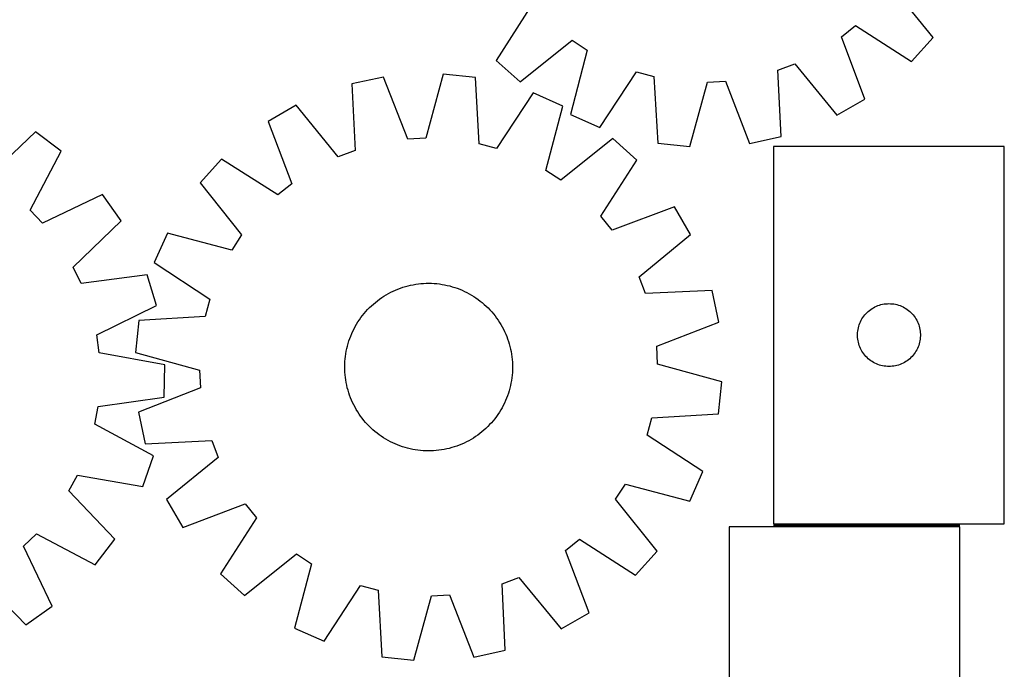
# Model space of a CAD drawing. Header units: millimetres. Extents: x 7 to 1493, y 7 to 2993.
# Tile 11 of 13: x 1023 to 1492, y 2115 to 2425. Entities that reach past the tile are written whole.
import ezdxf

# ---------------------------------------------------------------- set-up
doc = ezdxf.new("R2010")
doc.units = ezdxf.units.MM
doc.layers.add('COMMON', color=5, linetype='CONTINUOUS', true_color=0x0000ff)
doc.layers.add('CUT', color=7, linetype='CONTINUOUS', true_color=0x000000)

msp = doc.modelspace()

# ---------------------------------------------------------------- linework, layer by layer
at = {"layer": 'COMMON'}
msp.add_line((1382.256412, 2183.973056), (1471.074237, 2183.973056), dxfattribs=at)
at = {"layer": 'CUT'}
for p, q in [((1458.274957, 2416.722995), (1438.421459, 2441.518425)), ((1267.143308, 2432.541864), (1249.990476, 2405.806959)), ((1414.581284, 2417.045728), (1421.244793, 2422.441747)), ((1421.244793, 2422.441747), (1447.979697, 2405.288916)), ((1261.424555, 2395.511699), (1286.219985, 2415.365197)), ((1286.219985, 2415.365197), (1293.411042, 2410.695285)), ((1425.800873, 2387.328804), (1414.581284, 2417.045728)), ((1447.979697, 2405.288916), (1458.274957, 2416.722995)), ((1293.411042, 2410.695285), (1285.35927, 2379.968364)), ((1249.990476, 2405.806959), (1261.424555, 2395.511699)), ((1384.345451, 2401.13783), (1392.350286, 2404.210611)), ((1392.350286, 2404.210611), (1412.476174, 2379.635759)), ((1224.759736, 2399.260374), (1216.36077, 2368.626535)), ((1240.061048, 2397.647803), (1224.759736, 2399.260374)), ((1299.415135, 2373.710314), (1316.861922, 2400.254322)), ((1316.861922, 2400.254322), (1325.144106, 2398.035131)), ((1385.83288, 2369.408312), (1384.345451, 2401.13783)), ((1196.259582, 2397.774757), (1181.208857, 2394.580038)), ((1181.208857, 2394.580038), (1182.687343, 2362.850102)), ((1207.798051, 2368.180189), (1196.259582, 2397.774757)), ((1241.88956, 2365.936113), (1240.061048, 2397.647803)), ((1325.144106, 2398.035131), (1326.981556, 2366.323957)), ((1342.283322, 2364.7157), (1350.673653, 2395.351905)), ((1350.673653, 2395.351905), (1359.236246, 2395.800665)), ((1359.236246, 2395.800665), (1370.783056, 2366.20935)), ((1267.625386, 2390.253677), (1250.171118, 2363.714588)), ((1281.679487, 2383.991666), (1267.625386, 2390.253677)), ((1412.476174, 2379.635759), (1425.800873, 2387.328804)), ((1154.562681, 2384.3601), (1141.235814, 2376.670812)), ((1174.681642, 2359.779576), (1154.562681, 2384.3601)), ((1273.619054, 2353.267015), (1281.679487, 2383.991666)), ((1141.235814, 2376.670812), (1152.447027, 2346.950727)), ((1285.35927, 2379.968364), (1299.415135, 2373.710314)), ((1030.240711, 2371.684934), (1007.222133, 2349.796128)), ((1042.508324, 2362.398587), (1030.240711, 2371.684934)), ((1216.36077, 2368.626535), (1207.798051, 2368.180189)), ((1305.609819, 2368.441585), (1280.808794, 2348.595076)), ((1317.040996, 2358.143102), (1305.609819, 2368.441585)), ((1326.981556, 2366.323957), (1342.283322, 2364.7157)), ((1370.783056, 2366.20935), (1385.83288, 2369.408312)), ((1027.689482, 2334.302739), (1042.508324, 2362.398587)), ((1182.687343, 2362.850102), (1174.681642, 2359.779576)), ((1250.171118, 2363.714588), (1241.88956, 2365.936113)), ((1382.256412, 2364.723057), (1382.256412, 2184.723057)), ((1492.256412, 2364.723057), (1382.256412, 2364.723057)), ((1492.256412, 2184.723057), (1492.256412, 2364.723057)), ((1119.051929, 2358.716952), (1108.753446, 2347.285776)), ((1145.781997, 2341.556586), (1119.051929, 2358.716952)), ((1299.880629, 2331.413033), (1317.040996, 2358.143102)), ((1280.808794, 2348.595076), (1273.619054, 2353.267015)), ((1108.753446, 2347.285776), (1128.599954, 2322.484751)), ((1152.447027, 2346.950727), (1145.781997, 2341.556586)), ((1062.288231, 2341.82625), (1033.63225, 2328.12189)), ((1071.085785, 2329.203509), (1062.288231, 2341.82625)), ((1033.63225, 2328.12189), (1027.689482, 2334.302739)), ((1334.994855, 2335.959217), (1305.27477, 2324.748004)), ((1342.684144, 2322.63235), (1334.994855, 2335.959217)), ((1048.310135, 2307.062043), (1071.085785, 2329.203509)), ((1305.27477, 2324.748004), (1299.880629, 2331.413033)), ((1093.203365, 2323.355443), (1086.941354, 2309.301342)), ((1123.928016, 2315.29501), (1093.203365, 2323.355443)), ((1128.599954, 2322.484751), (1123.928016, 2315.29501)), ((1318.10362, 2302.513389), (1342.684144, 2322.63235)), ((1052.052056, 2299.347291), (1048.310135, 2307.062043)), ((1086.941354, 2309.301342), (1113.480443, 2291.847074)), ((1083.540394, 2303.525725), (1052.052056, 2299.347291)), ((1088.006723, 2288.802192), (1083.540394, 2303.525725)), ((1321.174145, 2294.507688), (1318.10362, 2302.513389)), ((1200.833338, 2295.677787), (1201.980088, 2296.191568)), ((1201.980088, 2296.191568), (1203.142411, 2296.669075)), ((1203.142411, 2296.669075), (1204.319159, 2297.109838)), ((1204.319159, 2297.109838), (1205.50917, 2297.51342)), ((1205.50917, 2297.51342), (1206.711272, 2297.879425)), ((1206.711272, 2297.879425), (1207.924276, 2298.207489)), ((1207.924276, 2298.207489), (1209.146987, 2298.497291)), ((1209.146987, 2298.497291), (1210.378198, 2298.748543)), ((1210.378198, 2298.748543), (1211.616693, 2298.960998)), ((1211.616693, 2298.960998), (1212.86125, 2299.134445)), ((1212.86125, 2299.134445), (1214.110641, 2299.268715)), ((1214.110641, 2299.268715), (1215.363633, 2299.363675)), ((1215.363633, 2299.363675), (1216.61899, 2299.41923)), ((1216.61899, 2299.41923), (1217.875472, 2299.435326)), ((1217.875472, 2299.435326), (1219.13184, 2299.411946)), ((1219.13184, 2299.411946), (1220.386854, 2299.349115)), ((1220.386854, 2299.349115), (1221.639275, 2299.246894)), ((1221.639275, 2299.246894), (1222.887867, 2299.105384)), ((1222.887867, 2299.105384), (1224.131397, 2298.924725)), ((1224.131397, 2298.924725), (1225.36864, 2298.705094)), ((1225.36864, 2298.705094), (1226.598373, 2298.44671)), ((1226.598373, 2298.44671), (1227.819384, 2298.149825)), ((1227.819384, 2298.149825), (1229.030466, 2297.814735)), ((1229.030466, 2297.814735), (1230.230426, 2297.441768)), ((1230.230426, 2297.441768), (1231.418078, 2297.031295)), ((1231.418078, 2297.031295), (1232.592251, 2296.583718)), ((1232.592251, 2296.583718), (1233.751786, 2296.099481)), ((1233.751786, 2296.099481), (1234.895539, 2295.579061)), ((1352.904081, 2295.986173), (1321.174145, 2294.507688)), ((1356.098801, 2280.935449), (1352.904081, 2295.986173)), ((1113.480443, 2291.847074), (1111.258917, 2283.565516)), ((1193.334965, 2291.112619), (1194.342019, 2291.864182)), ((1194.342019, 2291.864182), (1195.372184, 2292.583743)), ((1195.372184, 2292.583743), (1196.424443, 2293.27059)), ((1196.424443, 2293.27059), (1197.497756, 2293.924046)), ((1197.497756, 2293.924046), (1198.591066, 2294.543466)), ((1198.591066, 2294.543466), (1199.703293, 2295.128238)), ((1199.703293, 2295.128238), (1200.833338, 2295.677787)), ((1234.895539, 2295.579061), (1236.02238, 2295.022971)), ((1236.02238, 2295.022971), (1237.131198, 2294.431761)), ((1237.131198, 2294.431761), (1238.220899, 2293.806014)), ((1238.220899, 2293.806014), (1239.290406, 2293.146347)), ((1239.290406, 2293.146347), (1240.338666, 2292.453412)), ((1240.338666, 2292.453412), (1241.364642, 2291.727892)), ((1241.364642, 2291.727892), (1242.367323, 2290.970504)), ((1059.503704, 2274.782469), (1088.006723, 2288.802192)), ((1187.83189, 2285.974821), (1188.680278, 2286.901776)), ((1188.680278, 2286.901776), (1189.557363, 2287.801625)), ((1189.557363, 2287.801625), (1190.462281, 2288.673479)), ((1190.462281, 2288.673479), (1191.394138, 2289.51648)), ((1191.394138, 2289.51648), (1192.352014, 2290.329794)), ((1192.352014, 2290.329794), (1193.334965, 2291.112619)), ((1242.367323, 2290.970504), (1243.345719, 2290.181994)), ((1243.345719, 2290.181994), (1244.298865, 2289.363141)), ((1244.298865, 2289.363141), (1245.22582, 2288.514753)), ((1245.22582, 2288.514753), (1246.125668, 2287.637667)), ((1246.125668, 2287.637667), (1246.997523, 2286.73275)), ((1246.997523, 2286.73275), (1247.840523, 2285.800893)), ((1427.35413, 2285.990036), (1427.94727, 2286.484854)), ((1427.94727, 2286.484854), (1428.565095, 2286.948482)), ((1428.565095, 2286.948482), (1429.205969, 2287.379691)), ((1429.205969, 2287.379691), (1429.868191, 2287.777336)), ((1429.868191, 2287.777336), (1430.550005, 2288.140364)), ((1430.550005, 2288.140364), (1431.249603, 2288.467811)), ((1431.249603, 2288.467811), (1431.965131, 2288.75881)), ((1431.965131, 2288.75881), (1432.694689, 2289.012588)), ((1432.694689, 2289.012588), (1433.436345, 2289.228473)), ((1433.436345, 2289.228473), (1434.188131, 2289.405893)), ((1434.188131, 2289.405893), (1434.948053, 2289.544376)), ((1434.948053, 2289.544376), (1435.714097, 2289.643556)), ((1435.714097, 2289.643556), (1436.484231, 2289.703169)), ((1436.484231, 2289.703169), (1437.256412, 2289.723057)), ((1437.256412, 2289.723057), (1438.028593, 2289.703169)), ((1438.028593, 2289.703169), (1438.798727, 2289.643556)), ((1438.798727, 2289.643556), (1439.564771, 2289.544376)), ((1439.564771, 2289.544376), (1440.324693, 2289.405893)), ((1440.324693, 2289.405893), (1441.076479, 2289.228473)), ((1441.076479, 2289.228473), (1441.818134, 2289.012588)), ((1441.818134, 2289.012588), (1442.547693, 2288.75881)), ((1442.547693, 2288.75881), (1443.26322, 2288.467811)), ((1443.26322, 2288.467811), (1443.962819, 2288.140364)), ((1443.962819, 2288.140364), (1444.644633, 2287.777336)), ((1444.644633, 2287.777336), (1445.306855, 2287.379691)), ((1445.306855, 2287.379691), (1445.947728, 2286.948482)), ((1445.947728, 2286.948482), (1446.565554, 2286.484854)), ((1446.565554, 2286.484854), (1447.158694, 2285.990036)), ((1111.258917, 2283.565516), (1079.547227, 2281.737005)), ((1184.048683, 2280.966363), (1184.741618, 2282.014622)), ((1184.741618, 2282.014622), (1185.467138, 2283.040599)), ((1185.467138, 2283.040599), (1186.224527, 2284.04328)), ((1186.224527, 2284.04328), (1187.013037, 2285.021676)), ((1187.013037, 2285.021676), (1187.83189, 2285.974821)), ((1247.840523, 2285.800893), (1248.653837, 2284.843016)), ((1248.653837, 2284.843016), (1249.436662, 2283.860066)), ((1249.436662, 2283.860066), (1250.188226, 2282.853011)), ((1250.188226, 2282.853011), (1250.907786, 2281.822846)), ((1250.907786, 2281.822846), (1251.594634, 2280.770588)), ((1423.670878, 2281.081773), (1424.01623, 2281.772709)), ((1424.01623, 2281.772709), (1424.396692, 2282.444949)), ((1424.396692, 2282.444949), (1424.811257, 2283.096713)), ((1424.811257, 2283.096713), (1425.258823, 2283.726272)), ((1425.258823, 2283.726272), (1425.738205, 2284.331955)), ((1425.738205, 2284.331955), (1426.248131, 2284.912157)), ((1426.248131, 2284.912157), (1426.78725, 2285.46534)), ((1426.78725, 2285.46534), (1427.35413, 2285.990036)), ((1447.158694, 2285.990036), (1447.725574, 2285.46534)), ((1447.725574, 2285.46534), (1448.264692, 2284.912157)), ((1448.264692, 2284.912157), (1448.774619, 2284.331955)), ((1448.774619, 2284.331955), (1449.254001, 2283.726272)), ((1449.254001, 2283.726272), (1449.701567, 2283.096713)), ((1449.701567, 2283.096713), (1450.116131, 2282.444949)), ((1450.116131, 2282.444949), (1450.496594, 2281.772709)), ((1450.496594, 2281.772709), (1450.841946, 2281.081773)), ((1079.547227, 2281.737005), (1077.934657, 2266.435692)), ((1181.61597, 2276.571495), (1182.172059, 2277.698336)), ((1182.172059, 2277.698336), (1182.763269, 2278.807154)), ((1182.763269, 2278.807154), (1183.389017, 2279.896855)), ((1183.389017, 2279.896855), (1184.048683, 2280.966363)), ((1251.594634, 2280.770588), (1252.248089, 2279.697274)), ((1252.248089, 2279.697274), (1252.867509, 2278.603965)), ((1252.867509, 2278.603965), (1253.452282, 2277.491738)), ((1253.452282, 2277.491738), (1254.00183, 2276.361692)), ((1326.504233, 2269.396979), (1356.098801, 2280.935449)), ((1422.380572, 2276.649033), (1422.499443, 2277.412269)), ((1422.499443, 2277.412269), (1422.657446, 2278.168374)), ((1422.657446, 2278.168374), (1422.854164, 2278.915342)), ((1422.854164, 2278.915342), (1423.089073, 2279.651193)), ((1423.089073, 2279.651193), (1423.361552, 2280.373976)), ((1423.361552, 2280.373976), (1423.670878, 2281.081773)), ((1450.841946, 2281.081773), (1451.151271, 2280.373976)), ((1451.151271, 2280.373976), (1451.42375, 2279.651193)), ((1451.42375, 2279.651193), (1451.65866, 2278.915342)), ((1451.65866, 2278.915342), (1451.855377, 2278.168374)), ((1451.855377, 2278.168374), (1452.013381, 2277.412269)), ((1452.013381, 2277.412269), (1452.132252, 2276.649033)), ((1060.678492, 2266.288987), (1059.503704, 2274.782469)), ((1179.753262, 2271.906382), (1180.163736, 2273.094035)), ((1180.163736, 2273.094035), (1180.611313, 2274.268208)), ((1180.611313, 2274.268208), (1181.09555, 2275.427743)), ((1181.09555, 2275.427743), (1181.61597, 2276.571495)), ((1254.00183, 2276.361692), (1254.515611, 2275.214942)), ((1254.515611, 2275.214942), (1254.993119, 2274.05262)), ((1254.993119, 2274.05262), (1255.433882, 2272.875872)), ((1255.433882, 2272.875872), (1255.837464, 2271.68586)), ((1422.261385, 2275.109276), (1422.301149, 2275.880689)), ((1422.261385, 2274.336839), (1422.261385, 2275.109276)), ((1422.301149, 2273.565425), (1422.261385, 2274.336839)), ((1422.301149, 2275.880689), (1422.380572, 2276.649033)), ((1422.380572, 2272.797082), (1422.301149, 2273.565425)), ((1422.499443, 2272.033846), (1422.380572, 2272.797082)), ((1452.132252, 2272.797082), (1452.013381, 2272.033846)), ((1452.132252, 2276.649033), (1452.211675, 2275.880689)), ((1452.211675, 2273.565425), (1452.132252, 2272.797082)), ((1452.211675, 2275.880689), (1452.251439, 2275.109276)), ((1452.251439, 2274.336839), (1452.211675, 2273.565425)), ((1452.251439, 2275.109276), (1452.251439, 2274.336839)), ((1178.489936, 2267.044596), (1178.748321, 2268.27433)), ((1178.748321, 2268.27433), (1179.045205, 2269.49534)), ((1179.045205, 2269.49534), (1179.380296, 2270.706423)), ((1179.380296, 2270.706423), (1179.753262, 2271.906382)), ((1255.837464, 2271.68586), (1256.203468, 2270.483759)), ((1256.203468, 2270.483759), (1256.531533, 2269.270754)), ((1256.531533, 2269.270754), (1256.821334, 2268.048043)), ((1256.821334, 2268.048043), (1257.072586, 2266.816833)), ((1326.950578, 2260.834261), (1326.504233, 2269.396979)), ((1422.657446, 2271.277741), (1422.499443, 2272.033846)), ((1422.854164, 2270.530773), (1422.657446, 2271.277741)), ((1423.089073, 2269.794922), (1422.854164, 2270.530773)), ((1423.361552, 2269.072139), (1423.089073, 2269.794922)), ((1423.670878, 2268.364342), (1423.361552, 2269.072139)), ((1424.01623, 2267.673406), (1423.670878, 2268.364342)), ((1424.396692, 2267.001165), (1424.01623, 2267.673406)), ((1450.496594, 2267.673406), (1450.116131, 2267.001165)), ((1450.841946, 2268.364342), (1450.496594, 2267.673406)), ((1451.151271, 2269.072139), (1450.841946, 2268.364342)), ((1451.42375, 2269.794922), (1451.151271, 2269.072139)), ((1451.65866, 2270.530773), (1451.42375, 2269.794922)), ((1451.855377, 2271.277741), (1451.65866, 2270.530773)), ((1452.013381, 2272.033846), (1451.855377, 2271.277741)), ((1091.916888, 2260.532483), (1060.678492, 2266.288987)), ((1077.934657, 2266.435692), (1108.568496, 2258.036726)), ((1177.845915, 2262.06281), (1177.948136, 2263.315231)), ((1177.948136, 2263.315231), (1178.089646, 2264.563823)), ((1178.089646, 2264.563823), (1178.270306, 2265.807354)), ((1178.270306, 2265.807354), (1178.489936, 2267.044596)), ((1257.072586, 2266.816833), (1257.285041, 2265.578338)), ((1257.285041, 2265.578338), (1257.458489, 2264.333781)), ((1257.458489, 2264.333781), (1257.592759, 2263.08439)), ((1257.592759, 2263.08439), (1257.687718, 2261.831397)), ((1424.811257, 2266.349402), (1424.396692, 2267.001165)), ((1425.258823, 2265.719843), (1424.811257, 2266.349402)), ((1425.738205, 2265.11416), (1425.258823, 2265.719843)), ((1426.248131, 2264.533957), (1425.738205, 2265.11416)), ((1426.78725, 2263.980775), (1426.248131, 2264.533957)), ((1427.35413, 2263.456078), (1426.78725, 2263.980775)), ((1427.94727, 2262.96126), (1427.35413, 2263.456078)), ((1447.158694, 2263.456078), (1446.565554, 2262.96126)), ((1447.725574, 2263.980775), (1447.158694, 2263.456078)), ((1448.264692, 2264.533957), (1447.725574, 2263.980775)), ((1448.774619, 2265.11416), (1448.264692, 2264.533957)), ((1449.254001, 2265.719843), (1448.774619, 2265.11416)), ((1449.701567, 2266.349402), (1449.254001, 2265.719843)), ((1450.116131, 2267.001165), (1449.701567, 2266.349402)), ((1091.614798, 2245.149399), (1091.916888, 2260.532483)), ((1177.759705, 2259.551429), (1177.783084, 2260.807797)), ((1177.775801, 2258.294947), (1177.759705, 2259.551429)), ((1177.831356, 2257.03959), (1177.775801, 2258.294947)), ((1177.783084, 2260.807797), (1177.845915, 2262.06281)), ((1257.687718, 2261.831397), (1257.743273, 2260.576041)), ((1257.759369, 2259.319558), (1257.73599, 2258.06319)), ((1257.743273, 2260.576041), (1257.759369, 2259.319558)), ((1357.584418, 2252.435295), (1326.950578, 2260.834261)), ((1428.565095, 2262.497632), (1427.94727, 2262.96126)), ((1429.205969, 2262.066424), (1428.565095, 2262.497632)), ((1429.868191, 2261.668779), (1429.205969, 2262.066424)), ((1430.550005, 2261.305751), (1429.868191, 2261.668779)), ((1431.249603, 2260.978304), (1430.550005, 2261.305751)), ((1431.965131, 2260.687305), (1431.249603, 2260.978304)), ((1432.694689, 2260.433527), (1431.965131, 2260.687305)), ((1433.436345, 2260.217642), (1432.694689, 2260.433527)), ((1434.188131, 2260.040222), (1433.436345, 2260.217642)), ((1434.948053, 2259.901739), (1434.188131, 2260.040222)), ((1435.714097, 2259.802559), (1434.948053, 2259.901739)), ((1436.484231, 2259.742946), (1435.714097, 2259.802559)), ((1437.256412, 2259.723057), (1436.484231, 2259.742946)), ((1438.028593, 2259.742946), (1437.256412, 2259.723057)), ((1438.798727, 2259.802559), (1438.028593, 2259.742946)), ((1439.564771, 2259.901739), (1438.798727, 2259.802559)), ((1440.324693, 2260.040222), (1439.564771, 2259.901739)), ((1441.076479, 2260.217642), (1440.324693, 2260.040222)), ((1441.818134, 2260.433527), (1441.076479, 2260.217642)), ((1442.547693, 2260.687305), (1441.818134, 2260.433527)), ((1443.26322, 2260.978304), (1442.547693, 2260.687305)), ((1443.962819, 2261.305751), (1443.26322, 2260.978304)), ((1444.644633, 2261.668779), (1443.962819, 2261.305751)), ((1445.306855, 2262.066424), (1444.644633, 2261.668779)), ((1445.947728, 2262.497632), (1445.306855, 2262.066424)), ((1446.565554, 2262.96126), (1445.947728, 2262.497632)), ((1108.568496, 2258.036726), (1109.014842, 2249.474008)), ((1177.926315, 2255.786598), (1177.831356, 2257.03959)), ((1178.060585, 2254.537206), (1177.926315, 2255.786598)), ((1178.234033, 2253.292649), (1178.060585, 2254.537206)), ((1257.429428, 2254.307164), (1257.248769, 2253.063633)), ((1257.570938, 2255.555756), (1257.429428, 2254.307164)), ((1257.673159, 2256.808177), (1257.570938, 2255.555756)), ((1257.73599, 2258.06319), (1257.673159, 2256.808177)), ((1109.014842, 2249.474008), (1079.420273, 2237.935538)), ((1178.446488, 2252.054154), (1178.234033, 2253.292649)), ((1178.69774, 2250.822944), (1178.446488, 2252.054154)), ((1178.987542, 2249.600233), (1178.69774, 2250.822944)), ((1179.315606, 2248.387228), (1178.987542, 2249.600233)), ((1256.473869, 2249.375647), (1256.138778, 2248.164564)), ((1256.770753, 2250.596657), (1256.473869, 2249.375647)), ((1257.029138, 2251.826391), (1256.770753, 2250.596657)), ((1257.248769, 2253.063633), (1257.029138, 2251.826391)), ((1355.971847, 2237.133983), (1357.584418, 2252.435295)), ((1060.174483, 2240.623768), (1091.614798, 2245.149399)), ((1179.68161, 2247.185127), (1179.315606, 2248.387228)), ((1180.085193, 2245.995115), (1179.68161, 2247.185127)), ((1180.525955, 2244.818367), (1180.085193, 2245.995115)), ((1181.003463, 2243.656045), (1180.525955, 2244.818367)), ((1254.907762, 2244.602779), (1254.423525, 2243.443245)), ((1255.355338, 2245.776952), (1254.907762, 2244.602779)), ((1255.765812, 2246.964605), (1255.355338, 2245.776952)), ((1256.138778, 2248.164564), (1255.765812, 2246.964605)), ((1058.667142, 2232.182956), (1060.174483, 2240.623768)), ((1181.517244, 2242.509295), (1181.003463, 2243.656045)), ((1182.066792, 2241.379249), (1181.517244, 2242.509295)), ((1182.651565, 2240.267022), (1182.066792, 2241.379249)), ((1183.270985, 2239.173713), (1182.651565, 2240.267022)), ((1252.755805, 2240.063833), (1252.130058, 2238.974132)), ((1253.347015, 2241.172651), (1252.755805, 2240.063833)), ((1253.903104, 2242.299492), (1253.347015, 2241.172651)), ((1254.423525, 2243.443245), (1253.903104, 2242.299492)), ((1079.420273, 2237.935538), (1082.614993, 2222.884814)), ((1183.924441, 2238.100399), (1183.270985, 2239.173713)), ((1184.611288, 2237.048141), (1183.924441, 2238.100399)), ((1185.330848, 2236.017976), (1184.611288, 2237.048141)), ((1186.082412, 2235.010921), (1185.330848, 2236.017976)), ((1186.865237, 2234.027971), (1186.082412, 2235.010921)), ((1249.294547, 2234.827708), (1248.506037, 2233.849311)), ((1250.051936, 2235.830389), (1249.294547, 2234.827708)), ((1250.777456, 2236.856365), (1250.051936, 2235.830389)), ((1251.470391, 2237.904624), (1250.777456, 2236.856365)), ((1252.130058, 2238.974132), (1251.470391, 2237.904624)), ((1322.038631, 2227.023913), (1324.260157, 2235.305471)), ((1324.260157, 2235.305471), (1355.971847, 2237.133983)), ((1086.597765, 2217.055), (1058.667142, 2232.182956)), ((1187.678551, 2233.070094), (1186.865237, 2234.027971)), ((1188.521551, 2232.138238), (1187.678551, 2233.070094)), ((1189.393406, 2231.23332), (1188.521551, 2232.138238)), ((1190.293255, 2230.356234), (1189.393406, 2231.23332)), ((1191.220209, 2229.507846), (1190.293255, 2230.356234)), ((1245.056793, 2230.197508), (1244.124936, 2229.354507)), ((1245.961711, 2231.069362), (1245.056793, 2230.197508)), ((1246.838797, 2231.969211), (1245.961711, 2231.069362)), ((1247.687185, 2232.896166), (1246.838797, 2231.969211)), ((1248.506037, 2233.849311), (1247.687185, 2232.896166)), ((1192.173355, 2228.688993), (1191.220209, 2229.507846)), ((1193.151751, 2227.900483), (1192.173355, 2228.688993)), ((1194.154432, 2227.143095), (1193.151751, 2227.900483)), ((1195.180409, 2226.417575), (1194.154432, 2227.143095)), ((1196.228668, 2225.72464), (1195.180409, 2226.417575)), ((1197.298176, 2225.064973), (1196.228668, 2225.72464)), ((1239.094632, 2225.600397), (1238.021318, 2224.946941)), ((1240.14689, 2226.287244), (1239.094632, 2225.600397)), ((1241.177055, 2227.006805), (1240.14689, 2226.287244)), ((1242.184109, 2227.758368), (1241.177055, 2227.006805)), ((1243.16706, 2228.541193), (1242.184109, 2227.758368)), ((1244.124936, 2229.354507), (1243.16706, 2228.541193)), ((1348.577721, 2209.569645), (1322.038631, 2227.023913)), ((1082.614993, 2222.884814), (1114.344929, 2224.363299)), ((1114.344929, 2224.363299), (1117.415454, 2216.357599)), ((1198.387876, 2224.439226), (1197.298176, 2225.064973)), ((1199.496694, 2223.848016), (1198.387876, 2224.439226)), ((1200.623536, 2223.291926), (1199.496694, 2223.848016)), ((1201.767288, 2222.771506), (1200.623536, 2223.291926)), ((1202.926823, 2222.287269), (1201.767288, 2222.771506)), ((1204.100996, 2221.839693), (1202.926823, 2222.287269)), ((1205.288648, 2221.429219), (1204.100996, 2221.839693)), ((1206.488608, 2221.056252), (1205.288648, 2221.429219)), ((1207.69969, 2220.721162), (1206.488608, 2221.056252)), ((1208.920701, 2220.424278), (1207.69969, 2220.721162)), ((1228.807803, 2220.991563), (1227.594798, 2220.663498)), ((1230.009904, 2221.357567), (1228.807803, 2220.991563)), ((1231.199916, 2221.761149), (1230.009904, 2221.357567)), ((1232.376663, 2222.201912), (1231.199916, 2221.761149)), ((1233.538986, 2222.679419), (1232.376663, 2222.201912)), ((1234.685736, 2223.193201), (1233.538986, 2222.679419)), ((1235.815782, 2223.742749), (1234.685736, 2223.193201)), ((1236.928008, 2224.327521), (1235.815782, 2223.742749)), ((1238.021318, 2224.946941), (1236.928008, 2224.327521)), ((1081.556826, 2202.518169), (1086.597765, 2217.055)), ((1117.415454, 2216.357599), (1092.83493, 2196.238637)), ((1210.150434, 2220.165893), (1208.920701, 2220.424278)), ((1211.387677, 2219.946262), (1210.150434, 2220.165893)), ((1212.631208, 2219.765603), (1211.387677, 2219.946262)), ((1213.8798, 2219.624093), (1212.631208, 2219.765603)), ((1215.13222, 2219.521872), (1213.8798, 2219.624093)), ((1216.387234, 2219.459041), (1215.13222, 2219.521872)), ((1217.643602, 2219.435662), (1216.387234, 2219.459041)), ((1218.900084, 2219.451757), (1217.643602, 2219.435662)), ((1220.155441, 2219.507312), (1218.900084, 2219.451757)), ((1221.408433, 2219.602272), (1220.155441, 2219.507312)), ((1222.657824, 2219.736542), (1221.408433, 2219.602272)), ((1223.902382, 2219.90999), (1222.657824, 2219.736542)), ((1225.140876, 2220.122444), (1223.902382, 2219.90999)), ((1226.372087, 2220.373697), (1225.140876, 2220.122444)), ((1227.594798, 2220.663498), (1226.372087, 2220.373697)), ((1046.214892, 2200.367735), (1050.256813, 2207.929629)), ((1050.256813, 2207.929629), (1081.556826, 2202.518169)), ((1342.315709, 2195.515544), (1348.577721, 2209.569645)), ((1306.91912, 2196.386237), (1311.591058, 2203.575977)), ((1311.591058, 2203.575977), (1342.315709, 2195.515544)), ((1068.103698, 2177.349157), (1046.214892, 2200.367735)), ((1092.83493, 2196.238637), (1100.524219, 2182.91177)), ((1100.524219, 2182.91177), (1130.244304, 2194.122983)), ((1130.244304, 2194.122983), (1135.638445, 2187.457954)), ((1326.765628, 2171.585211), (1306.91912, 2196.386237)), ((1135.638445, 2187.457954), (1118.478078, 2160.727885)), ((1361.074237, 2183.223056), (1361.074237, 2003.223056)), ((1471.074237, 2183.223056), (1361.074237, 2183.223056)), ((1382.256412, 2184.723057), (1492.256412, 2184.723057)), ((1471.074237, 2003.223056), (1471.074237, 2183.223056)), ((1024.540655, 2173.957618), (1030.721503, 2179.900385)), ((1030.721503, 2179.900385), (1058.817352, 2165.081544)), ((1038.245014, 2145.301636), (1024.540655, 2173.957618)), ((1058.817352, 2165.081544), (1068.103698, 2177.349157)), ((1283.072047, 2171.920261), (1289.737077, 2177.314401)), ((1289.737077, 2177.314401), (1316.467145, 2160.154035)), ((1129.909255, 2150.429402), (1154.71028, 2170.275911)), ((1154.71028, 2170.275911), (1161.90002, 2165.603972)), ((1294.28326, 2142.200176), (1283.072047, 2171.920261)), ((1316.467145, 2160.154035), (1326.765628, 2171.585211)), ((1161.90002, 2165.603972), (1153.839587, 2134.879321)), ((1118.478078, 2160.727885), (1129.909255, 2150.429402)), ((1003.480807, 2159.279732), (1025.622273, 2136.504082)), ((1167.893688, 2128.61731), (1185.347957, 2155.1564)), ((1185.347957, 2155.1564), (1193.629514, 2152.934874)), ((1252.831731, 2156.020885), (1260.837432, 2159.091411)), ((1254.310217, 2124.290949), (1252.831731, 2156.020885)), ((1260.837432, 2159.091411), (1280.956393, 2134.510887)), ((1193.629514, 2152.934874), (1195.458026, 2121.223184)), ((1219.158305, 2150.244453), (1227.721023, 2150.690798)), ((1227.721023, 2150.690798), (1239.259492, 2121.09623)), ((1210.759339, 2119.610613), (1219.158305, 2150.244453)), ((1025.622273, 2136.504082), (1038.245014, 2145.301636)), ((1280.956393, 2134.510887), (1294.28326, 2142.200176)), ((1153.839587, 2134.879321), (1167.893688, 2128.61731)), ((1239.259492, 2121.09623), (1254.310217, 2124.290949)), ((1195.458026, 2121.223184), (1210.759339, 2119.610613))]:
    msp.add_line(p, q, dxfattribs=at)

doc.saveas('drawing.dxf')
